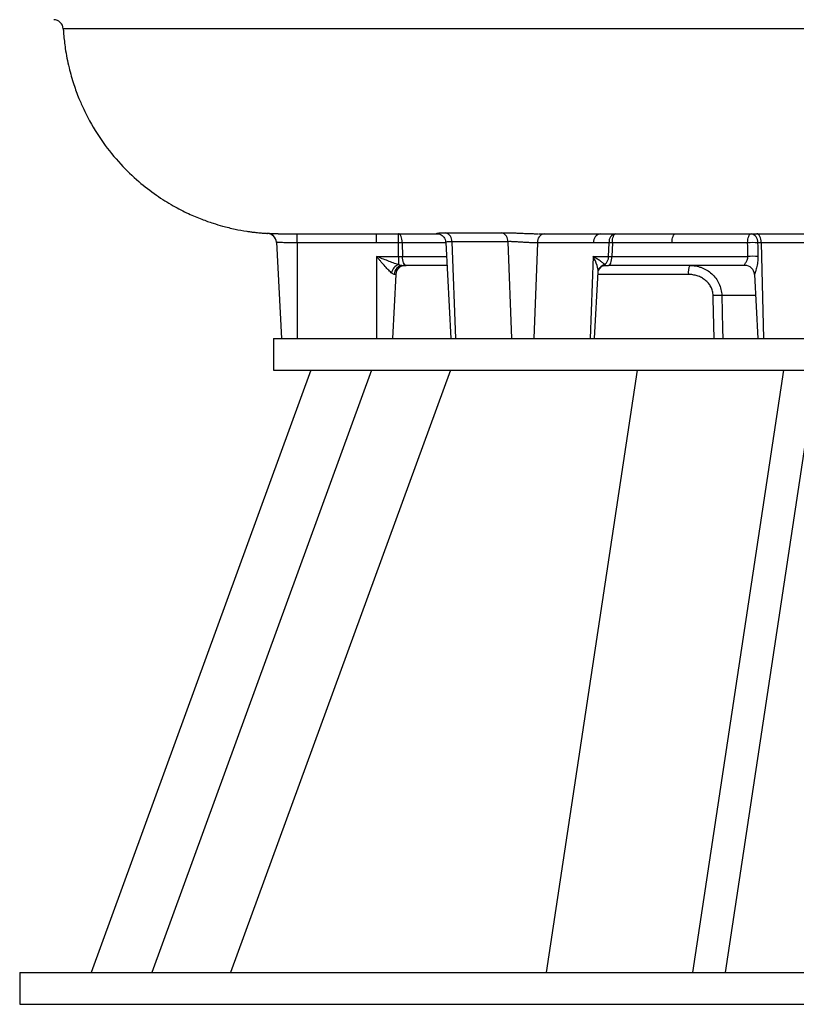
# Model space of a CAD drawing. Header units: millimetres. Extents: x 1189 to 1789, y 540 to 2623.
# Tile 1 of 12: x 1189 to 1434, y 540 to 851. Entities that reach past the tile are written whole.
import ezdxf

# ---------------------------------------------------------------- set-up
doc = ezdxf.new("R2010")
doc.units = ezdxf.units.MM

msp = doc.modelspace()

# ---------------------------------------------------------------- linework, layer by layer
at = {"color": 7, "linetype": 'Continuous', "lineweight": 25}
for p, q in [((1267.2, 783.22), (1267.21, 783.23)), ((1276.61, 783.09), (1301.61, 783.09)), ((1276.61, 780.25), (1276.61, 783.09)), ((1301.61, 783.09), (1308.51, 783.09)), ((1301.61, 780.25), (1301.61, 783.09)), ((1308.51, 783.09), (1321.08, 783.09)), ((1308.51, 780.25), (1308.51, 783.09)), ((1270.02, 780.4), (1271.61, 750.09)), ((1270.02, 780.4), (1270.02, 780.4)), ((1301.61, 780.25), (1276.61, 780.25)), ((1276.61, 780.25), (1276.61, 750.09)), ((1308.51, 780.25), (1301.61, 780.25)), ((1308.56, 775.94), (1308.51, 780.25)), ((1309.73, 780.25), (1309.77, 775.94)), ((1323.42, 780.37), (1325.01, 750.09)), ((1325.34, 780.56), (1326.47, 750.09)), ((1343.02, 780.59), (1344.15, 750.09)), ((1352.34, 780.25), (1351.22, 750.09)), ((1370.01, 780.25), (1352.34, 780.25)), ((1374.9, 780.25), (1370.01, 780.25)), ((1374.77, 775.94), (1374.9, 780.25)), ((1375.94, 780.25), (1375.81, 775.94)), ((1394.75, 780.25), (1375.94, 780.25)), ((1418.59, 780.25), (1394.75, 780.25)), ((1422.89, 780.25), (1421.75, 780.25)), ((1447.1, 780.25), (1422.89, 780.25)), ((1301.61, 775.94), (1301.61, 750.09)), ((1301.61, 775.94), (1308.56, 775.94)), ((1308.56, 775.94), (1308.56, 773.36)), ((1369.85, 775.94), (1368.9, 750.09)), ((1369.85, 775.94), (1374.77, 775.94)), ((1375.81, 775.94), (1418.65, 775.94)), ((1307.66, 770.25), (1306.61, 750.09)), ((1307.66, 770.25), (1307.18, 770.25)), ((1309.94, 773.09), (1310.99, 773.09)), ((1323.8, 773.09), (1310.99, 773.09)), ((1370.36, 750.09), (1371.46, 771.1)), ((1373.75, 773.09), (1374.74, 773.09)), ((1417.76, 773.09), (1374.74, 773.09)), ((1420.75, 770.26), (1421.81, 750.09)), ((1269.11, 750.09), (1269.11, 740.09)), ((1269.11, 750.09), (1285.85, 750.09)), ((1285.85, 750.09), (1709.11, 750.09)), ((1280.9, 740.09), (1211.61, 550.09)), ((1300.04, 740.09), (1230.75, 550.09)), ((1324.87, 740.09), (1255.58, 550.09)), ((1269.11, 740.09), (1285.85, 740.09)), ((1285.85, 740.09), (1709.11, 740.09)), ((1383.73, 740.09), (1355.03, 550.09)), ((1429.93, 740.09), (1401.22, 550.09)), ((1440.21, 740.09), (1411.51, 550.09)), ((1189.11, 550.09), (1189.11, 540.09)), ((1189.11, 550.09), (1211.94, 550.09)), ((1211.94, 550.09), (1789.11, 550.09)), ((1189.11, 540.09), (1211.94, 540.09)), ((1211.94, 540.09), (1789.11, 540.09))]:
    msp.add_line(p, q, dxfattribs=at)
at = {"color": 8, "linetype": 'Continuous', "lineweight": 25}
for p, q in [((1267.21, 783.23), (1267.21, 783.23)), ((1323.43, 780.25), (1309.73, 780.25)), ((1422.89, 780.25), (1423.63, 750.09)), ((1309.77, 775.94), (1323.65, 775.94)), ((1399.92, 770.25), (1371.42, 770.25)), ((1421.1, 763.62), (1410.44, 763.62))]:
    msp.add_line(p, q, dxfattribs=at)
at = {"color": 7, "linetype": 'Continuous', "lineweight": 25, "flags": 128}
for points in [[(1309.73, 780.25), (1309.69, 780.81), (1309.62, 781.35), (1309.5, 781.84), (1309.35, 782.27), (1309.17, 782.62), (1308.96, 782.88), (1308.74, 783.04), (1308.51, 783.09)], [(1375.94, 780.25), (1375.97, 780.81), (1376.04, 781.35), (1376.14, 781.84), (1376.27, 782.27), (1376.43, 782.62), (1376.62, 782.88), (1376.81, 783.04), (1377.01, 783.09)], [(1394.75, 780.25), (1394.78, 780.81), (1394.85, 781.35), (1394.95, 781.84), (1395.09, 782.27), (1395.25, 782.62), (1395.43, 782.88), (1395.62, 783.04), (1395.83, 783.09)], [(1418.59, 780.25), (1418.62, 780.81), (1418.69, 781.35), (1418.79, 781.84), (1418.92, 782.27), (1419.08, 782.62), (1419.27, 782.88), (1419.46, 783.04), (1419.66, 783.09)], [(1422.89, 780.25), (1422.85, 780.81), (1422.77, 781.35), (1422.63, 781.84), (1422.46, 782.27), (1422.25, 782.62), (1422.01, 782.88), (1421.76, 783.04), (1421.5, 783.09)], [(1310.99, 773.09), (1310.76, 773.15), (1310.54, 773.31), (1310.33, 773.57), (1310.15, 773.92), (1310, 774.35), (1309.88, 774.84), (1309.81, 775.37), (1309.77, 775.94)], [(1374.74, 773.09), (1374.94, 773.15), (1375.14, 773.31), (1375.32, 773.57), (1375.48, 773.92), (1375.61, 774.35), (1375.72, 774.84), (1375.78, 775.37), (1375.81, 775.94)]]:
    msp.add_lwpolyline(points, dxfattribs=at)
at = {"color": 8, "linetype": 'Continuous', "lineweight": 25, "flags": 128}
for points in [[(1408.03, 750.09), (1407.75, 762.54), (1407.72, 763.62)], [(1410.44, 763.62), (1410.68, 753.15), (1410.75, 750.09)]]:
    msp.add_lwpolyline(points, dxfattribs=at)
at = {"color": 7, "linetype": 'Continuous', "lineweight": 25}
for centre, radius, start, end in [((1199.84, 847.59), 3, 2.9953, 89.5372), ((1267.02, 780.22), 3, 3.0001, 86.5984), ((1267.02, 780.24), 3, 4.0286, 86.3442), ((1322.62, 780.78), 2.73, 355.329, 72.4669), ((1340.26, 780.79), 2.77, 355.9973, 72.1523), ((1354.95, 780.51), 2.63, 100.8295, 185.7883), ((1372.63, 780.51), 2.63, 100.8295, 185.7883), ((1377.51, 780.51), 2.63, 100.8295, 185.7883), ((1419.15, 780.53), 2.62, 353.889, 78.5839), ((1267.02, 780.24), 3, 3, 36.2378), ((1309.12, 727.31), 52.95, 89.3407, 90.6593), ((1375.42, 741.46), 38.79, 89.2284, 90.7716), ((1420.17, 738.21), 42.07, 87.8494, 92.1506), ((1309.84, 769.91), 3.68, 110.3879, 166.2096), ((1371.59, 775.88), 3.18, 307.6037, 0.9575), ((1420.24, 734.46), 41.51, 87.7931, 92.2069), ((1310.06, 770.22), 2.87, 92.2848, 179.4152), ((1310.66, 770.09), 3, 90, 177), ((1405.57, 770.92), 5.68, 157.5453, 186.7914), ((1417.75, 770.09), 3, 2.9909, 89.9921), ((1409.08, 723.98), 39.66, 88.0371, 91.9629)]:
    msp.add_arc(centre, radius, start, end, dxfattribs=at)
at = {"color": 8, "linetype": 'Continuous', "lineweight": 25}
for centre, radius, start, end in [((1267.02, 780.24), 3, 36.2379, 86.3128), ((1374.17, 770.67), 2.76, 103.4883, 162.1397)]:
    msp.add_arc(centre, radius, start, end, dxfattribs=at)
at = {"color": 7, "linetype": 'Continuous', "lineweight": 25}
for centre, major_axis, ratio, start_param, end_param in [((1308.55, 776.09), (3, -0.03), 0.052307, 4.71414, 5.132437), ((1376.9, 776.09), (3, 0.09), 0.044718, 3.924012, 4.342309)]:
    msp.add_ellipse(centre, major_axis=major_axis, ratio=ratio, start_param=start_param, end_param=end_param, dxfattribs=at)
for points, knots in [([(1202.84, 847.76), (1202.85, 847.67), (1202.88, 847.1), (1203.03, 845.01), (1203.49, 840.97), (1204.53, 835.65), (1206.03, 830.39), (1207.63, 826.03), (1209.15, 822.57), (1211.51, 817.82), (1215.17, 811.86), (1220.63, 805.13), (1226.34, 799.63), (1231.95, 795.3), (1237.24, 791.98), (1242.05, 789.51), (1246.28, 787.71), (1249.86, 786.45), (1253.35, 785.4), (1256.88, 784.55), (1259.84, 784.01), (1261.85, 783.71), (1262.98, 783.57), (1264.07, 783.45), (1264.92, 783.37), (1265.96, 783.28), (1266.7, 783.23), (1267.09, 783.21), (1267.2, 783.21)], [0, 0, 0, 0, 0.002415, 0.016796, 0.060769, 0.120603, 0.174061, 0.219579, 0.25572, 0.283907, 0.374055, 0.458825, 0.535591, 0.603897, 0.664404, 0.716788, 0.761097, 0.79763, 0.827177, 0.86687, 0.903255, 0.914677, 0.925761, 0.936586, 0.945739, 0.956879, 0.986996, 1, 1, 1, 1]), ([(1270.62, 783.11), (1270.79, 783.11), (1271.41, 783.1), (1272.57, 783.1), (1274.26, 783.1), (1276.37, 783.1), (1278.93, 783.1), (1282.62, 783.09), (1287.82, 783.09), (1294.95, 783.09), (1302.99, 783.09), (1311.63, 783.09), (1318, 783.09), (1321.08, 783.09)], [0, 0, 0, 0, 0.023451, 0.087075, 0.158219, 0.233244, 0.307293, 0.380392, 0.510899, 0.638439, 0.763299, 0.885899, 1, 1, 1, 1]), ([(1272.34, 783.09), (1272.5, 783.09), (1272.67, 783.09), (1273.01, 783.09), (1273.18, 783.09), (1273.7, 783.09), (1274.05, 783.09), (1275.13, 783.09), (1275.86, 783.09), (1276.61, 783.09)], [0, 0, 0, 0, 0.125, 0.125, 0.25, 0.25, 0.5, 0.5, 1, 1, 1, 1]), ([(1321.63, 783.09), (1321.56, 783.09), (1321.51, 783.09), (1321.4, 783.09), (1321.35, 783.1), (1321.2, 783.1), (1321.11, 783.1), (1320.87, 783.12), (1320.75, 783.13), (1320.59, 783.16), (1320.56, 783.18), (1320.56, 783.22), (1320.61, 783.24), (1320.78, 783.28), (1320.9, 783.3), (1321.22, 783.33), (1321.42, 783.35), (1321.88, 783.37), (1322.15, 783.38), (1322.75, 783.39), (1323.08, 783.39), (1323.44, 783.39)], [0, 0, 0, 0, 0.03125, 0.03125, 0.0625, 0.0625, 0.125, 0.125, 0.25, 0.25, 0.375, 0.375, 0.5, 0.5, 0.625, 0.625, 0.75, 0.75, 0.875, 0.875, 1, 1, 1, 1]), ([(1321.07, 783.11), (1321.07, 783.11), (1321.07, 783.11), (1321.22, 783.08), (1321.54, 782.99), (1322.03, 782.76), (1322.59, 782.33), (1323.07, 781.69), (1323.37, 781), (1323.38, 780.53), (1323.38, 780.36)], [0, 0, 0, 0, 0.096314, 0.198892, 0.292437, 0.413895, 0.561348, 0.722675, 0.900372, 1, 1, 1, 1]), ([(1341.11, 783.42), (1341.86, 783.43), (1342.71, 783.42), (1344.13, 783.38), (1344.61, 783.36), (1345.61, 783.33), (1346.12, 783.31), (1347.17, 783.26), (1347.69, 783.24), (1348.74, 783.19), (1349.26, 783.17), (1350.3, 783.14), (1350.81, 783.12), (1351.54, 783.1), (1351.78, 783.1), (1352.14, 783.1), (1352.25, 783.09), (1352.43, 783.09), (1352.49, 783.09), (1352.6, 783.09), (1352.66, 783.09), (1352.71, 783.09)], [0, 0, 0, 0, 0.25, 0.25, 0.375, 0.375, 0.5, 0.5, 0.625, 0.625, 0.75, 0.75, 0.875, 0.875, 0.9375, 0.9375, 0.96875, 0.96875, 0.984375, 0.984375, 1, 1, 1, 1]), ([(1352.86, 783.09), (1353.13, 783.09), (1357.02, 783.09), (1364.91, 783.09), (1376.34, 783.09), (1387.71, 783.09), (1398.84, 783.09), (1409.67, 783.09), (1420.12, 783.09), (1430.14, 783.09), (1439.66, 783.09), (1448.69, 783.09), (1457.55, 783.09), (1463.6, 783.09), (1466.82, 783.09), (1467.03, 783.09)], [0, 0, 0, 0, 0.008464, 0.123129, 0.233084, 0.337614, 0.436746, 0.530561, 0.619127, 0.702487, 0.780648, 0.853609, 0.922593, 0.994861, 1, 1, 1, 1]), ([(1276.61, 780.25), (1276.17, 780.25), (1275.74, 780.25), (1274.89, 780.25), (1274.48, 780.25), (1273.88, 780.25), (1273.69, 780.25), (1273.31, 780.25), (1273.12, 780.25), (1272.58, 780.26), (1272.25, 780.27), (1271.64, 780.3), (1271.37, 780.32), (1270.89, 780.34), (1270.68, 780.36), (1270.44, 780.37), (1270.36, 780.38), (1270.24, 780.39), (1270.19, 780.39), (1270.06, 780.4), (1270.02, 780.4), (1270.02, 780.4)], [0, 0, 0, 0, 0.125, 0.125, 0.25, 0.25, 0.3125, 0.3125, 0.375, 0.375, 0.5, 0.5, 0.625, 0.625, 0.75, 0.75, 0.8125, 0.8125, 0.875, 0.875, 1, 1, 1, 1]), ([(1352.34, 780.25), (1352.03, 780.25), (1351.69, 780.25), (1351.15, 780.25), (1350.97, 780.25), (1350.58, 780.26), (1350.39, 780.26), (1349.99, 780.27), (1349.79, 780.28), (1349.38, 780.3), (1349.17, 780.31), (1348.53, 780.34), (1348.1, 780.37), (1347.25, 780.43), (1346.81, 780.45), (1345.97, 780.51), (1345.56, 780.53), (1344.96, 780.56), (1344.76, 780.57), (1344.38, 780.58), (1344.19, 780.59), (1343.66, 780.6), (1343.33, 780.6), (1343.02, 780.59)], [0, 0, 0, 0, 0.125, 0.125, 0.1875, 0.1875, 0.25, 0.25, 0.3125, 0.3125, 0.375, 0.375, 0.5, 0.5, 0.625, 0.625, 0.75, 0.75, 0.8125, 0.8125, 0.875, 0.875, 1, 1, 1, 1]), ([(1306.26, 770.79), (1306.09, 770.94), (1305.91, 771.11), (1305.54, 771.47), (1305.35, 771.66), (1304.79, 772.26), (1304.4, 772.69), (1303.61, 773.59), (1303.21, 774.05), (1302.61, 774.75), (1302.41, 774.99), (1302.01, 775.46), (1301.81, 775.7), (1301.61, 775.94)], [0, 0, 0, 0, 0.125, 0.125, 0.25, 0.25, 0.5, 0.5, 0.75, 0.75, 0.875, 0.875, 1, 1, 1, 1]), ([(1308.56, 773.36), (1308.02, 773.51), (1307.46, 773.7), (1306.32, 774.1), (1305.74, 774.32), (1304.57, 774.76), (1303.98, 774.99), (1302.8, 775.46), (1302.2, 775.7), (1301.61, 775.94)], [0, 0, 0, 0, 0.25, 0.25, 0.5, 0.5, 0.75, 0.75, 1, 1, 1, 1]), ([(1308.56, 773.36), (1308.83, 773.31), (1309.09, 773.24), (1309.45, 773.16), (1309.56, 773.14), (1309.77, 773.1), (1309.86, 773.09), (1309.94, 773.09)], [0, 0, 0, 0, 0.5, 0.5, 0.75, 0.75, 1, 1, 1, 1]), ([(1373.53, 773.36), (1373.39, 773.51), (1373.17, 773.7), (1372.67, 774.1), (1372.38, 774.32), (1371.74, 774.76), (1371.4, 774.99), (1370.66, 775.46), (1370.27, 775.7), (1369.85, 775.94)], [0, 0, 0, 0, 0.25, 0.25, 0.5, 0.5, 0.75, 0.75, 1, 1, 1, 1]), ([(1373.53, 773.36), (1373.63, 773.31), (1373.73, 773.24), (1373.8, 773.16), (1373.81, 773.14), (1373.8, 773.1), (1373.78, 773.09), (1373.75, 773.09)], [0, 0, 0, 0, 0.5, 0.5, 0.75, 0.75, 1, 1, 1, 1]), ([(1417.76, 773.09), (1417.69, 773.09), (1417.65, 773.1), (1417.6, 773.16), (1417.6, 773.21), (1417.64, 773.34), (1417.69, 773.42), (1417.81, 773.63), (1417.89, 773.75), (1418.05, 774.01), (1418.14, 774.16), (1418.3, 774.46), (1418.38, 774.63), (1418.51, 774.98), (1418.57, 775.16), (1418.64, 775.54), (1418.65, 775.74), (1418.65, 775.94)], [0, 0, 0, 0, 0.125, 0.125, 0.25, 0.25, 0.375, 0.375, 0.5, 0.5, 0.625, 0.625, 0.75, 0.75, 0.875, 0.875, 1, 1, 1, 1]), ([(1421.84, 775.94), (1421.86, 775.32), (1421.82, 774.71), (1421.72, 773.81), (1421.67, 773.51), (1421.56, 772.93), (1421.5, 772.65), (1421.36, 772.1), (1421.29, 771.84), (1421.18, 771.47), (1421.14, 771.35), (1421.06, 771.12), (1421.03, 771.01), (1420.96, 770.81), (1420.92, 770.72), (1420.86, 770.56), (1420.83, 770.49), (1420.79, 770.37), (1420.77, 770.32), (1420.75, 770.26), (1420.75, 770.25), (1420.75, 770.25)], [0, 0, 0, 0, 0.25, 0.25, 0.375, 0.375, 0.5, 0.5, 0.625, 0.625, 0.6875, 0.6875, 0.75, 0.75, 0.8125, 0.8125, 0.875, 0.875, 0.9375, 0.9375, 1, 1, 1, 1]), ([(1307.18, 770.25), (1307.06, 770.25), (1306.91, 770.31), (1306.6, 770.5), (1306.44, 770.64), (1306.26, 770.79)], [0, 0, 0, 0, 0.5, 0.5, 1, 1, 1, 1]), ([(1371.47, 771.12), (1371.47, 771.19), (1371.46, 771.28), (1371.54, 771.47), (1371.56, 771.52)], [0, 0, 0, 0, 0.735718, 1, 1, 1, 1]), ([(1371.57, 771.53), (1371.59, 771.61), (1371.65, 771.85), (1372, 772.36), (1372.64, 772.86), (1373.33, 773.1), (1373.66, 773.08), (1373.76, 773.07)], [0, 0, 0, 0, 0.124195, 0.370611, 0.62303, 0.895491, 1, 1, 1, 1]), ([(1407.72, 763.62), (1407.71, 764.1), (1407.65, 764.56), (1407.4, 765.48), (1407.23, 765.93), (1406.78, 766.76), (1406.51, 767.15), (1405.9, 767.87), (1405.56, 768.2), (1404.82, 768.78), (1404.42, 769.04), (1403.59, 769.48), (1403.15, 769.66), (1402.26, 769.96), (1401.8, 770.07), (1400.87, 770.21), (1400.4, 770.25), (1399.92, 770.25)], [0, 0, 0, 0, 0.125, 0.125, 0.25, 0.25, 0.375, 0.375, 0.5, 0.5, 0.625, 0.625, 0.75, 0.75, 0.875, 0.875, 1, 1, 1, 1]), ([(1400.31, 773.09), (1400.95, 773.09), (1401.58, 773.04), (1402.51, 772.87), (1402.81, 772.8), (1403.42, 772.63), (1403.73, 772.54), (1404.62, 772.2), (1405.18, 771.93), (1406.27, 771.28), (1406.79, 770.89), (1407.73, 770.04), (1408.16, 769.57), (1408.94, 768.53), (1409.27, 767.98), (1409.82, 766.81), (1410.04, 766.19), (1410.34, 764.92), (1410.42, 764.28), (1410.44, 763.62)], [0, 0, 0, 0, 0.125, 0.125, 0.1875, 0.1875, 0.25, 0.25, 0.375, 0.375, 0.5, 0.5, 0.625, 0.625, 0.75, 0.75, 0.875, 0.875, 1, 1, 1, 1])]:
    msp.add_open_spline(points, degree=3, knots=knots, dxfattribs=at)
at = {"color": 8, "linetype": 'Continuous', "lineweight": 25}
for points, knots in [([(1738.83, 847.73), (1738.84, 847.73), (1738.9, 847.73), (1738.59, 847.73), (1737.93, 847.73), (1736.83, 847.73), (1735.34, 847.73), (1733.45, 847.73), (1731.16, 847.73), (1728.46, 847.73), (1725.31, 847.73), (1721.71, 847.73), (1717.61, 847.73), (1713.08, 847.73), (1708.09, 847.73), (1702.68, 847.72), (1696.82, 847.72), (1690.53, 847.72), (1683.91, 847.72), (1677.02, 847.72), (1669.84, 847.72), (1662.29, 847.72), (1654.36, 847.72), (1646.1, 847.72), (1637.47, 847.72), (1628.52, 847.72), (1619.35, 847.72), (1610.04, 847.72), (1600.56, 847.72), (1590.82, 847.72), (1580.81, 847.72), (1570.59, 847.72), (1560.14, 847.72), (1549.48, 847.72), (1538.78, 847.72), (1528.09, 847.72), (1517.41, 847.72), (1506.61, 847.72), (1495.68, 847.72), (1484.7, 847.72), (1473.63, 847.72), (1462.51, 847.72), (1451.47, 847.72), (1440.57, 847.72), (1429.79, 847.73), (1419.04, 847.73), (1408.31, 847.73), (1397.68, 847.73), (1387.11, 847.73), (1376.64, 847.73), (1366.24, 847.73), (1355.97, 847.73), (1345.83, 847.73), (1335.89, 847.72), (1326.11, 847.72), (1316.53, 847.72), (1307.16, 847.72), (1298.07, 847.72), (1289.41, 847.72), (1281.19, 847.72), (1273.37, 847.72), (1265.87, 847.72), (1258.69, 847.72), (1251.89, 847.72), (1245.45, 847.72), (1239.4, 847.73), (1233.84, 847.73), (1228.76, 847.73), (1224.17, 847.72), (1220.01, 847.72), (1216.29, 847.73), (1213.04, 847.72), (1210.24, 847.72), (1207.89, 847.69), (1205.97, 847.71), (1204.47, 847.72), (1203.45, 847.74), (1202.89, 847.75), (1202.89, 847.76), (1202.89, 847.76)], [0, 0, 0, 0, 0.002979, 0.014863, 0.026765, 0.038804, 0.050843, 0.062956, 0.075069, 0.087323, 0.099597, 0.112377, 0.125179, 0.138155, 0.15113, 0.1642, 0.17727, 0.190519, 0.203792, 0.216537, 0.229303, 0.24224, 0.255176, 0.268207, 0.281237, 0.294445, 0.307676, 0.320444, 0.333233, 0.346194, 0.359155, 0.37221, 0.385264, 0.398498, 0.411756, 0.4245, 0.437265, 0.4502, 0.463135, 0.476163, 0.48919, 0.502393, 0.515621, 0.528468, 0.541336, 0.554359, 0.567383, 0.58049, 0.593597, 0.606865, 0.620155, 0.633654, 0.647177, 0.66077, 0.674387, 0.688274, 0.702187, 0.716177, 0.730193, 0.743681, 0.757191, 0.770882, 0.784573, 0.798361, 0.812149, 0.826126, 0.840129, 0.853623, 0.867164, 0.880728, 0.894339, 0.90784, 0.921364, 0.934956, 0.948568, 0.962426, 0.976306, 0.990252, 1, 1, 1, 1]), ([(1267.21, 783.23), (1267.32, 783.23), (1267.54, 783.23), (1268.83, 783.16), (1270.14, 783.13), (1270.62, 783.12)], [0, 0, 0, 0, 0.386572, 0.770698, 1, 1, 1, 1]), ([(1325.34, 780.56), (1325.02, 780.56), (1324.22, 780.56), (1323.5, 780.47), (1323.5, 780.4), (1323.5, 780.37)], [0, 0, 0, 0, 0.280577, 0.709301, 1, 1, 1, 1]), ([(1371.46, 771.1), (1371.46, 771.13), (1371.52, 771.66), (1371.14, 773.29), (1370.4, 774.97), (1369.86, 775.93), (1369.85, 775.94)], [0, 0, 0, 0, 0.024179, 0.450716, 0.997668, 1, 1, 1, 1])]:
    msp.add_open_spline(points, degree=3, knots=knots, dxfattribs=at)
at = {"color": 7, "linetype": 'Continuous', "lineweight": 25}
for points in [[(1323.44, 783.39), (1329.32, 783.36), (1335.2, 783.36), (1341.11, 783.42)], [(1343.02, 780.59), (1337.13, 780.53), (1331.24, 780.53), (1325.34, 780.56)], [(1418.65, 775.94), (1418.63, 777.37), (1418.61, 778.81), (1418.59, 780.25)], [(1421.75, 780.25), (1421.78, 778.81), (1421.81, 777.37), (1421.84, 775.94)]]:
    msp.add_open_spline(points, degree=3, dxfattribs=at)

doc.saveas('drawing.dxf')
